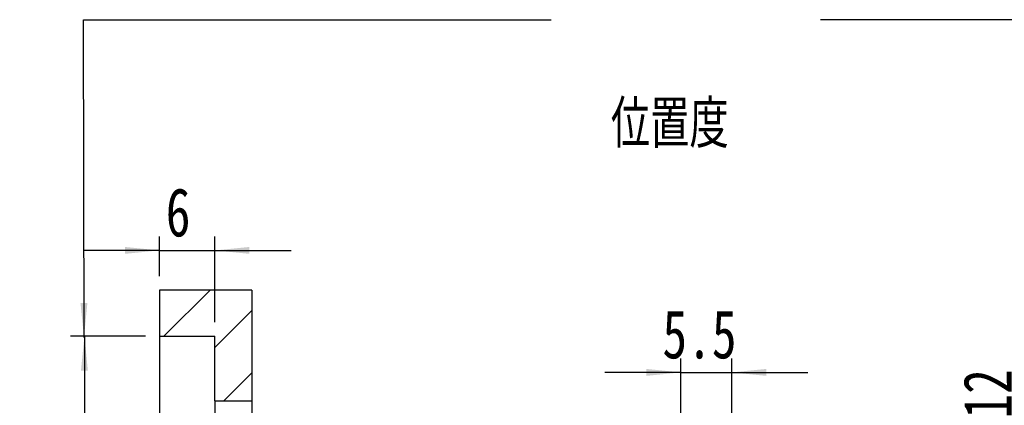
# Model space of a CAD drawing. Header units: millimetres. Extents: x 31 to 291, y 7 to 191.
# Tile 6 of 8: x 184 to 255, y 59 to 87. Entities that reach past the tile are written whole.
import ezdxf

# ---------------------------------------------------------------- set-up
doc = ezdxf.new("R2010")
doc.units = ezdxf.units.MM
doc.layers.add('FORMAT', color=7, linetype='Continuous')
doc.styles.add('SLDTEXTSTYLE0', font='TXT', dxfattribs={"width": 0.75})
doc.styles.add('SLDTEXTSTYLE1', font='TXT', dxfattribs={"width": 0.75, "bigfont": 'bigfont'})
doc.dimstyles.new('SLDDIMSTYLE1', dxfattribs={"dimtxt": 3.5, "dimasz": 2.5, "dimexe": 0, "dimexo": 0.0625, "dimgap": 0.875, "dimtad": 1, "dimdec": 1, "dimlfac": 1.5, "dimrnd": 1e-09, "dimzin": 12, "dimdsep": 46, "dimtxsty": 'SLDTEXTSTYLE0', "dimsah": 1, "dimcen": 0.09, "dimadec": 0, "dimazin": 3, "dimtfac": 1, "dimtdec": 1, "dimtmove": 0, "dimatfit": 0, "dimfxl": 0, "dimfrac": 2, "dimtolj": 1, "dimtzin": 12, "dimarcsym": 0})
doc.dimstyles.new('SLDDIMSTYLE2', dxfattribs={"dimtxt": 3.5, "dimasz": 2.5, "dimexe": 0, "dimexo": 0.0625, "dimgap": 0.875, "dimtad": 1, "dimlfac": 1.5, "dimrnd": 1e-09, "dimzin": 12, "dimdsep": 46, "dimtxsty": 'SLDTEXTSTYLE0', "dimsah": 1, "dimcen": 0.09, "dimadec": 0, "dimazin": 3, "dimtfac": 1, "dimtofl": 0, "dimtmove": 0, "dimatfit": 3, "dimfxl": 0, "dimfrac": 2, "dimtolj": 1, "dimtzin": 12, "dimarcsym": 0})
doc.dimstyles.new('SLDDIMSTYLE4', dxfattribs={"dimtxt": 3.5, "dimasz": 2.5, "dimexe": 0, "dimexo": 0.0625, "dimgap": 0.875, "dimtad": 1, "dimlfac": 1.5, "dimrnd": 1e-09, "dimzin": 12, "dimdsep": 46, "dimtxsty": 'SLDTEXTSTYLE0', "dimsah": 1, "dimcen": 0.09, "dimadec": 0, "dimazin": 3, "dimtfac": 1, "dimtmove": 0, "dimatfit": 0, "dimfxl": 0, "dimfrac": 2, "dimtolj": 1, "dimtzin": 12, "dimarcsym": 0})
doc.dimstyles.new('SLDDIMSTYLE8', dxfattribs={"dimtxt": 3.5, "dimasz": 2.5, "dimexe": 0, "dimexo": 0.0625, "dimgap": 0.875, "dimtad": 1, "dimlfac": 1.5, "dimrnd": 1e-09, "dimzin": 12, "dimdsep": 46, "dimtxsty": 'SLDTEXTSTYLE0', "dimsah": 1, "dimcen": 0.09, "dimadec": 0, "dimazin": 3, "dimtfac": 1, "dimtofl": 0, "dimtmove": 0, "dimatfit": 3, "dimfxl": 0, "dimfrac": 2, "dimtolj": 1, "dimarcsym": 0})

# ---------------------------------------------------------------- blocks, each defined once
blk = doc.blocks.new('_D_13')
at = {"layer": 'FORMAT', "color": 7}
for p, q in [((193.958, 68.403), (193.958, 71.268)), ((197.958, 65.07), (197.958, 71.268)), ((193.958, 70.268), (188.458, 70.268)), ((193.958, 70.268), (197.958, 70.268)), ((197.958, 70.268), (203.458, 70.268))]:
    blk.add_line(p, q, dxfattribs=at)
for points in [[(193.958, 70.268), (191.458, 70.518), (191.458, 70.018)], [(197.958, 70.268), (200.458, 70.018), (200.458, 70.518)]]:
    blk.add_solid(points, dxfattribs=at)
at = {"layer": 'FORMAT', "color": 7, "insert": (194.41, 74.779), "char_height": 3.5, "attachment_point": 1, "style": 'SLDTEXTSTYLE0'}
blk.add_mtext('6', dxfattribs=at)
blk = doc.blocks.new('_D_14')
at = {"layer": 'FORMAT', "color": 7}
for p, q in [((192.958, 64.07), (187.535, 64.07)), ((188.535, 64.07), (188.535, 30.737)), ((192.958, 30.737), (187.535, 30.737))]:
    blk.add_line(p, q, dxfattribs=at)
for points in [[(188.535, 64.07), (188.285, 61.57), (188.785, 61.57)], [(188.535, 30.737), (188.785, 33.237), (188.285, 33.237)]]:
    blk.add_solid(points, dxfattribs=at)
at = {"layer": 'FORMAT', "color": 7, "char_height": 3.5, "attachment_point": 1, "rotation": 90, "style": 'SLDTEXTSTYLE0'}
for s, insert in [('H7', (183.97, 48.514)), ('50', (183.97, 42.029)), ('%%c', (184.023, 36.751))]:
    blk.add_mtext(s, dxfattribs=dict(at, insert=insert))
blk = doc.blocks.new('_D_15')
at = {"layer": 'FORMAT', "color": 7}
for p, q in [((256.579, 51.403), (256.579, 63.286)), ((246.758, 51.403), (257.579, 51.403)), ((256.579, 51.403), (256.579, 43.403)), ((246.758, 43.403), (257.579, 43.403))]:
    blk.add_line(p, q, dxfattribs=at)
for points in [[(256.579, 51.403), (256.329, 48.903), (256.829, 48.903)], [(256.579, 43.403), (256.829, 45.903), (256.329, 45.903)]]:
    blk.add_solid(points, dxfattribs=at)
at = {"layer": 'FORMAT', "color": 7, "char_height": 3.5, "attachment_point": 1, "rotation": 90, "style": 'SLDTEXTSTYLE0'}
for s, insert in [('12', (252.014, 58.114)), ('%%c', (252.068, 52.836))]:
    blk.add_mtext(s, dxfattribs=dict(at, insert=insert))
blk = doc.blocks.new('_D_20')
at = {"layer": 'FORMAT', "color": 7}
for p, q in [((231.624, 53.703), (231.624, 62.45)), ((235.291, 57.403), (235.291, 62.45)), ((231.624, 61.45), (226.124, 61.45)), ((231.624, 61.45), (235.291, 61.45)), ((235.291, 61.45), (240.791, 61.45))]:
    blk.add_line(p, q, dxfattribs=at)
for points in [[(231.624, 61.45), (229.124, 61.7), (229.124, 61.2)], [(235.291, 61.45), (237.791, 61.2), (237.791, 61.7)]]:
    blk.add_solid(points, dxfattribs=at)
at = {"layer": 'FORMAT', "color": 7, "insert": (230.282, 65.962), "char_height": 3.5, "attachment_point": 1, "style": 'SLDTEXTSTYLE0'}
blk.add_mtext('5.5', dxfattribs=at)

msp = doc.modelspace()

# ---------------------------------------------------------------- hatches: boundary and pattern name
at = {"layer": 'FORMAT', "linetype": 'Continuous', "lineweight": 18}
h = msp.add_hatch(dxfattribs=at)
h.set_pattern_fill('ANSI31', color=256, style=0)
h.paths.add_polyline_path([(200.62423775, 59.40343484), (200.62423775, 67.40343484), (193.95757108, 67.40343484), (193.95757108, 64.07010151), (197.95757108, 64.07010151), (197.95757108, 59.40343484)], flags=0)

# ---------------------------------------------------------------- linework, layer by layer
at = {"color": 7, "linetype": 'Continuous', "lineweight": 25}
for p, q in [((193.95757001, 67.40343439), (193.95757001, 64.07010175)), ((200.62423528, 67.40343439), (193.95757001, 67.40343439)), ((200.62423528, 67.40343439), (200.62423528, 59.40343432)), ((193.95757001, 64.07010175), (197.95757315, 64.07010175)), ((193.95757001, 64.07010175), (193.95757001, 30.73676792)), ((197.95757315, 59.40343432), (197.95757315, 64.07010175)), ((197.95757315, 59.40343432), (200.62423528, 59.40343432)), ((197.95757315, 59.40343432), (197.95757315, 35.40343536)), ((200.62423528, 59.40343432), (200.62423528, 35.40343536))]:
    msp.add_line(p, q, dxfattribs=at)
at = {"layer": 'FORMAT', "color": 7}
for p, q in [((188.50606313, 63.97439248), (188.4587282, 86.9450285)), ((188.4587282, 86.9450285), (222.25480722, 86.9450285)), ((265.63340017, 86.9450285), (241.71147525, 86.9450285))]:
    msp.add_line(p, q, dxfattribs=at)
msp.add_solid([(188.50606313, 63.97439248), (188.75091093, 66.47490234), (188.25091199, 66.47387201)], dxfattribs=at)

# ---------------------------------------------------------------- texts
at = {"layer": 'FORMAT', "color": 7, "insert": (226.55943654, 81.122563), "char_height": 3.4395833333, "attachment_point": 1, "style": 'SLDTEXTSTYLE1'}
msp.add_mtext('\\M+188CA\\M+19275\\M+19378', dxfattribs=at)

# ---------------------------------------------------------------- dimensions: what is measured, and where the dimension line sits
at = {"layer": 'FORMAT', "color": 7}
for base, p1, p2, dimstyle, picture, middle in [((197.95757108, 70.26775099), (193.95757108, 67.40343484), (197.95757108, 64.07010151), 'SLDDIMSTYLE4', '_D_13', (195.70282489, 70.26775099)), ((235.29090441, 61.45000567), (231.62423775, 52.70343484), (235.29090441, 56.40343484), 'SLDDIMSTYLE1', '_D_20', (233.51440995, 61.45000567))]:
    dim = msp.add_linear_dim(base=base, p1=p1, p2=p2, dimstyle=dimstyle, dxfattribs=at)
    dim.commit()
    dim.dimension.update_dxf_attribs({"geometry": picture, "text_midpoint": middle, "dimtype": 160})
for base, p1, p2, text, dimstyle, picture, middle in [((188.53514445, 30.73676817), (193.95757108, 64.07010151), (193.95757108, 30.73676817), '%%c<>H7', 'SLDDIMSTYLE8', '_D_14', (188.53514445, 45.51026701)), ((256.57945897, 43.40343484), (245.75757108, 51.40343484), (245.75757108, 43.40343484), '%%c<>', 'SLDDIMSTYLE2', '_D_15', (256.57945897, 58.06112513))]:
    dim = msp.add_linear_dim(base=base, p1=p1, p2=p2, angle=90, text=text, dimstyle=dimstyle, dxfattribs=at)
    dim.commit()
    dim.dimension.update_dxf_attribs({"geometry": picture, "text_midpoint": middle, "dimtype": 160})

doc.saveas('drawing.dxf')
